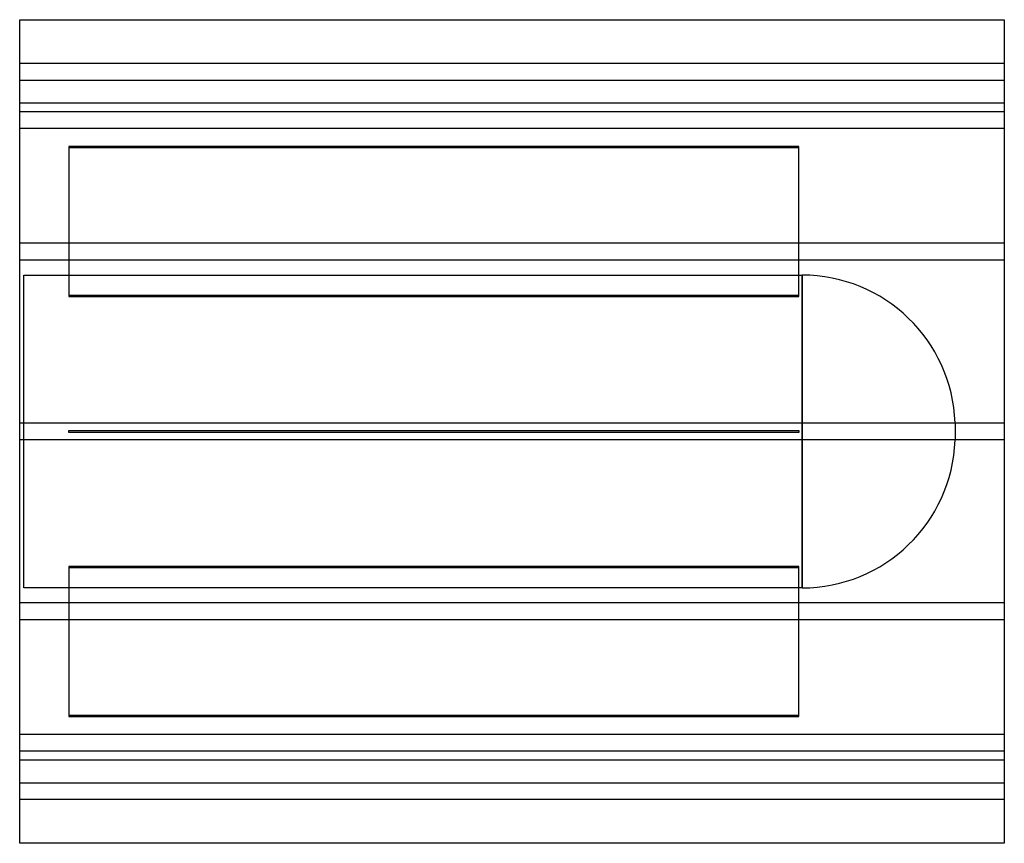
# Model space of a CAD drawing. Header units: millimetres. Extents: x -472 to 472, y -395 to 395.
import ezdxf

# ---------------------------------------------------------------- set-up
doc = ezdxf.new("R2010")
doc.units = ezdxf.units.MM
doc.layers.add('HIDDEN', color=7, linetype='Continuous')
doc.layers.add('THICK', color=7, linetype='Continuous')

msp = doc.modelspace()

# ---------------------------------------------------------------- linework, layer by layer
at = {"layer": 'HIDDEN'}
for p, q in [((472.5, 353), (-472.5, 353)), ((-472.5, 337), (472.5, 337)), ((472.5, 315), (-472.5, 315)), ((472.5, 306.78), (-472.5, 306.78)), ((472.5, 306.78), (-472.5, 306.78)), ((472.5, 290.78), (-472.5, 290.78)), ((472.5, 290.78), (-472.5, 290.78)), ((275.25, 273.3), (-425.25, 273.3)), ((-425.25, 273.3), (-425.25, 272.3)), ((-425.25, 272.3), (275.25, 272.3)), ((-425.25, 272.3), (-425.25, 129.4)), ((275.25, 272.3), (275.25, 273.3)), ((275.25, 129.4), (275.25, 272.3)), ((472.5, 180.5), (-472.5, 180.5)), ((472.5, 180.5), (-472.5, 180.5)), ((472.5, 164.5), (-472.5, 164.5)), ((472.5, 164.5), (-472.5, 164.5)), ((-468.5, -150), (-468.5, 150)), ((-468.5, 150), (278.35, 150)), ((278.35, 150), (278.35, 0)), ((278.35, -150), (278.35, 150)), ((275.25, 130.4), (-425.25, 130.4)), ((-425.25, 129.4), (275.25, 129.4)), ((472.5, 8), (-472.5, 8)), ((472.5, 8), (-472.5, 8)), ((-425.25, -1), (-425.25, 1)), ((-425.25, 1), (275.25, 1)), ((-425.25, 1), (-425.25, 1)), ((275.25, 1), (275.25, -1)), ((275.25, 1), (275.25, 1)), ((425.25, 8.42), (425.25, -8.42)), ((472.5, -8), (-472.5, -8)), ((472.5, -8), (-472.5, -8)), ((275.25, -1), (-425.25, -1)), ((-425.25, -1), (-425.25, -1)), ((275.25, -1), (275.25, -1)), ((278.35, 0), (278.35, -150)), ((275.25, -129.4), (-425.25, -129.4)), ((-425.25, -129.4), (-425.25, -272.3)), ((-425.25, -130.4), (275.25, -130.4)), ((275.25, -272.3), (275.25, -129.4)), ((278.35, -150), (-468.5, -150)), ((472.5, -164.5), (-472.5, -164.5)), ((472.5, -164.5), (-472.5, -164.5)), ((472.5, -180.5), (-472.5, -180.5)), ((472.5, -180.5), (-472.5, -180.5)), ((275.25, -272.3), (-425.25, -272.3)), ((-425.25, -272.3), (-425.25, -273.3)), ((-425.25, -273.3), (275.25, -273.3)), ((275.25, -273.3), (275.25, -272.3)), ((472.5, -290.78), (-472.5, -290.78)), ((472.5, -290.78), (-472.5, -290.78)), ((472.5, -306.78), (-472.5, -306.78)), ((472.5, -306.78), (-472.5, -306.78)), ((-472.5, -315), (472.5, -315)), ((-472.5, -337), (472.5, -337)), ((472.5, -353), (-472.5, -353))]:
    msp.add_line(p, q, dxfattribs=at)
for centre, start, end in [((278.35, 3), 2.11353, 89.99998), ((278.35, -3), 270.00002, 357.88647)]:
    msp.add_arc(centre, 147, start, end, dxfattribs=at)
at = {"layer": 'THICK'}
for p, q in [((-472.5, -395), (-472.5, 395)), ((-472.5, 395), (472.5, 395)), ((472.5, 395), (472.5, -395)), ((472.5, -395), (-472.5, -395))]:
    msp.add_line(p, q, dxfattribs=at)

doc.saveas('drawing.dxf')
